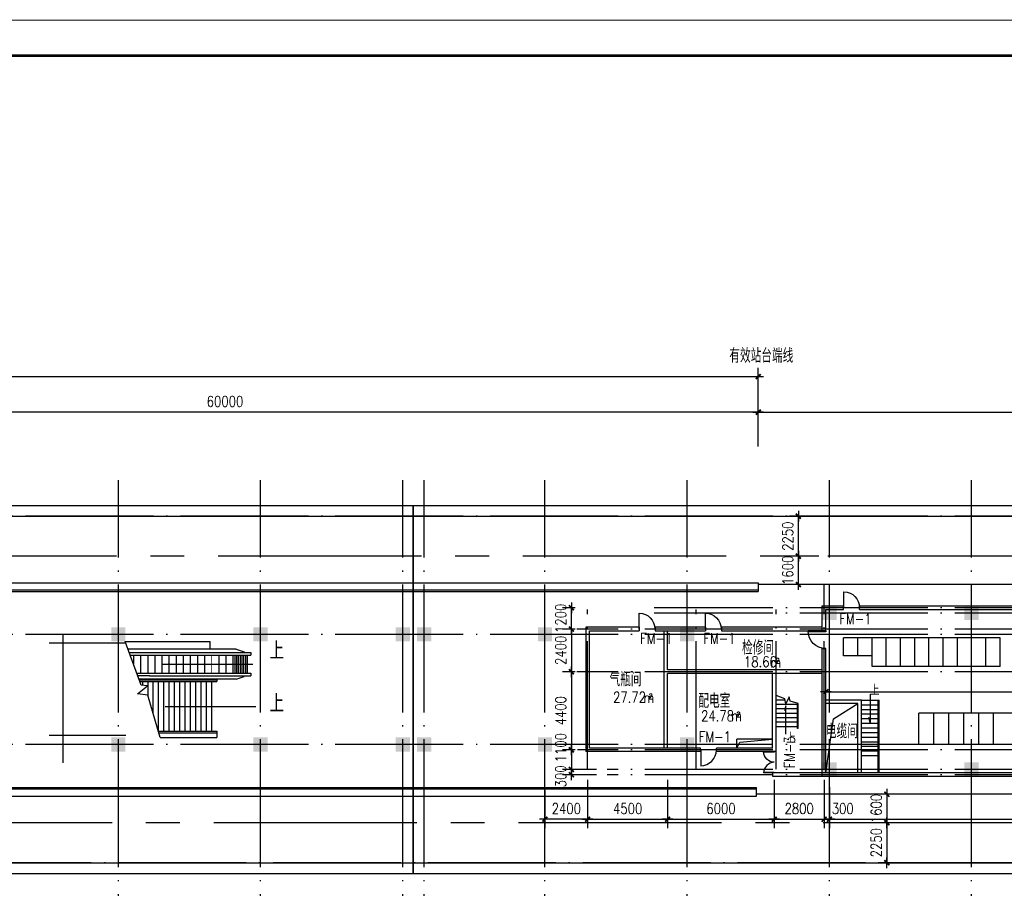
# Model space of a CAD drawing. Extents: x -7270 to 1708418, y -214047 to 255807.
# Tile 10 of 14: x 1599877 to 1655266, y 204951 to 253832. Entities that reach past the tile are written whole.
import ezdxf

# ---------------------------------------------------------------- set-up
doc = ezdxf.new("R2010")
doc.units = 0
doc.header["$LTSCALE"] = 3000
doc.header["$MEASUREMENT"] = 0
doc.linetypes.add('CENTER2', pattern=[28.575, 19.05, -3.175, 3.175, -3.175])
doc.linetypes.add('DOTE', pattern=[2.42, 2, -0.2, 0.02, -0.2])
doc.layers.get('0').update_dxf_attribs({"linetype": 'CONTINUOUS'})
doc.layers.get('DEFPOINTS').update_dxf_attribs({"linetype": 'CONTINUOUS'})
for name, color, linetype in [('AXIS', 3, 'CONTINUOUS'), ('COLUMN', 7, 'CONTINUOUS'), ('DOTE', 12, 'CONTINUOUS'), ('LVTRY', 2, 'CONTINUOUS'), ('PUB_DIM', 3, 'CONTINUOUS'), ('PUB_TEXT', 7, 'CONTINUOUS'), ('TK', 7, 'CONTINUOUS'), ('WALL', 130, 'CONTINUOUS'), ('WINDOW', 2, 'CONTINUOUS'), ('中线层', 9, 'CENTER2'), ('地坪', 132, 'CONTINUOUS'), ('墙轴线', 1, 'DOTE')]:
    doc.layers.add(name, color=color, linetype=linetype)
doc.styles.add('_HZTXT', font='txt.shx', dxfattribs={"width": 0.8, "bigfont": 'hztxt.shx'})
doc.styles.add('DIM_FONT', font='SIMPLEX.shx', dxfattribs={"width": 0.8})
doc.dimstyles.new('AXIS300', dxfattribs={"dimscale": 3, "dimtxt": 300, "dimasz": 1, "dimexe": 250, "dimexo": 300, "dimgap": 150, "dimtad": 1, "dimdec": 0, "dimzin": 0, "dimdsep": 46, "dimtxsty": 'DIM_FONT', "dimblk": '_DIMX', "dimblk1": '_DIMX', "dimblk2": '_DIMX', "dimcen": 0.09, "dimse1": 1, "dimse2": 1, "dimclrt": 7, "dimadec": 0, "dimazin": 0, "dimtfac": 1, "dimtdec": 0, "dimtix": 1, "dimtmove": 2, "dimatfit": 3, "dimldrblk": '_DIMX', "dimfxl": 1, "dimtolj": 1, "dimtzin": 0, "dimarcsym": 0})
doc.dimstyles.new('DIMN300', dxfattribs={"dimscale": 3, "dimtxt": 300, "dimasz": 1, "dimexe": 250, "dimexo": 300, "dimgap": 150, "dimtad": 1, "dimdec": 0, "dimzin": 0, "dimdsep": 46, "dimtxsty": 'DIM_FONT', "dimblk": '_DIMX', "dimblk1": '_DIMX', "dimblk2": '_DIMX', "dimcen": 0.09, "dimclrt": 7, "dimadec": 0, "dimazin": 0, "dimtfac": 1, "dimtdec": 0, "dimtix": 1, "dimtmove": 2, "dimatfit": 3, "dimldrblk": '_DIMX', "dimfxl": 1, "dimtolj": 1, "dimtzin": 0, "dimarcsym": 0})

# ---------------------------------------------------------------- blocks, each defined once
blk = doc.blocks.new('_FZH')
blk.add_solid([(-0.5, -0.5), (0.5, -0.5), (-0.5, 0.5), (0.5, 0.5)])
blk = doc.blocks.new('_ARROW')
blk.add_solid([(0, 0), (-1, 0.1), (-1, -0.1)])
blk = doc.blocks.new('_DIMX')
blk.add_line((-150, 0), (150, 0))
at = {"const_width": 50}
blk.add_lwpolyline([(-70, -70), (70, 70)], dxfattribs=at)
blk = doc.blocks.new('*D103')
at = {"color": 0, "linetype": 'ByBlock', "transparency": 16777216}
blk.add_line((1641424, 231747), (1581428, 231747), dxfattribs=at)
at = {"layer": 'DEFPOINTS', "color": 0, "linetype": 'ByBlock', "transparency": 16777216}
for p in [(1581426, 231747), (1581426, 231747), (1641426, 227415)]:
    blk.add_point(p, dxfattribs=at)
at = {"color": 0, "linetype": 'ByBlock', "transparency": 16777216, "xscale": 2, "yscale": 2, "zscale": 2, "rotation": 180}
blk.add_blockref('_DIMX', (1581426, 231747), dxfattribs=at)
at = {"color": 0, "linetype": 'ByBlock', "transparency": 16777216, "xscale": 2, "yscale": 2, "zscale": 2}
blk.add_blockref('_DIMX', (1641426, 231747), dxfattribs=at)
at = {"color": 7, "linetype": 'ByBlock', "transparency": 16777216, "insert": (1611426, 232347), "char_height": 600, "attachment_point": 5, "style": 'DIM_FONT'}
blk.add_mtext('\\A1;60000', dxfattribs=at)
blk = doc.blocks.new('M_A2ZXL')
blk.add_line((-0.472, 0), (-0.472, -1))
blk.add_arc((-0.5, 0), 1, 271.62314, 0)
blk = doc.blocks.new('*D68')
at = {"color": 0, "linetype": 'ByBlock', "transparency": 16777216}
for p, q in [((1647620, 77168), (1679516, 77168)), ((1647618, 76601), (1647618, 76668)), ((1679518, 76601), (1679518, 76668))]:
    blk.add_line(p, q, dxfattribs=at)
at = {"layer": 'DEFPOINTS', "color": 0, "linetype": 'ByBlock', "transparency": 16777216}
for p in [(1647618, 77201), (1679518, 77201), (1679518, 77168)]:
    blk.add_point(p, dxfattribs=at)
at = {"color": 0, "linetype": 'ByBlock', "transparency": 16777216, "xscale": 2, "yscale": 2, "zscale": 2, "rotation": 180}
blk.add_blockref('_DIMX', (1647618, 77168), dxfattribs=at)
at = {"color": 0, "linetype": 'ByBlock', "transparency": 16777216, "xscale": 2, "yscale": 2, "zscale": 2}
blk.add_blockref('_DIMX', (1679518, 77168), dxfattribs=at)
at = {"color": 7, "linetype": 'ByBlock', "transparency": 16777216, "insert": (1663568, 77768), "char_height": 600, "attachment_point": 5, "style": 'DIM_FONT'}
blk.add_mtext('\\A1;31900', dxfattribs=at)
blk = doc.blocks.new('*D82')
at = {"color": 0, "linetype": 'ByBlock', "transparency": 16777216}
for p, q in [((1631826, 211060), (1631826, 208336)), ((1636326, 211060), (1636326, 208336)), ((1631828, 208836), (1636324, 208836))]:
    blk.add_line(p, q, dxfattribs=at)
at = {"layer": 'DEFPOINTS', "color": 0, "linetype": 'ByBlock', "transparency": 16777216}
for p in [(1631826, 211660), (1636326, 211660), (1636326, 208836)]:
    blk.add_point(p, dxfattribs=at)
at = {"color": 0, "linetype": 'ByBlock', "transparency": 16777216, "xscale": 2, "yscale": 2, "zscale": 2, "rotation": 180}
blk.add_blockref('_DIMX', (1631826, 208836), dxfattribs=at)
at = {"color": 0, "linetype": 'ByBlock', "transparency": 16777216, "xscale": 2, "yscale": 2, "zscale": 2}
blk.add_blockref('_DIMX', (1636326, 208836), dxfattribs=at)
at = {"color": 7, "linetype": 'ByBlock', "transparency": 16777216, "insert": (1634076, 209436), "char_height": 600, "attachment_point": 5, "style": 'DIM_FONT'}
blk.add_mtext('\\A1;4500', dxfattribs=at)
blk = doc.blocks.new('*D83')
at = {"color": 0, "linetype": 'ByBlock', "transparency": 16777216}
for p, q in [((1636326, 211060), (1636326, 208336)), ((1642326, 211060), (1642326, 208336)), ((1636328, 208836), (1642324, 208836))]:
    blk.add_line(p, q, dxfattribs=at)
at = {"layer": 'DEFPOINTS', "color": 0, "linetype": 'ByBlock', "transparency": 16777216}
for p in [(1636326, 211660), (1642326, 211660), (1642326, 208836)]:
    blk.add_point(p, dxfattribs=at)
at = {"color": 0, "linetype": 'ByBlock', "transparency": 16777216, "xscale": 2, "yscale": 2, "zscale": 2, "rotation": 180}
blk.add_blockref('_DIMX', (1636326, 208836), dxfattribs=at)
at = {"color": 0, "linetype": 'ByBlock', "transparency": 16777216, "xscale": 2, "yscale": 2, "zscale": 2}
blk.add_blockref('_DIMX', (1642326, 208836), dxfattribs=at)
at = {"color": 7, "linetype": 'ByBlock', "transparency": 16777216, "insert": (1639326, 209436), "char_height": 600, "attachment_point": 5, "style": 'DIM_FONT'}
blk.add_mtext('\\A1;6000', dxfattribs=at)
blk = doc.blocks.new('*D84')
at = {"color": 0, "linetype": 'ByBlock', "transparency": 16777216}
for p, q in [((1644718, 72218), (1644718, 69494)), ((1647518, 72218), (1647518, 69494)), ((1644720, 69994), (1647516, 69994))]:
    blk.add_line(p, q, dxfattribs=at)
at = {"layer": 'DEFPOINTS', "color": 0, "linetype": 'ByBlock', "transparency": 16777216}
for p in [(1644718, 72818), (1647518, 72818), (1647518, 69994)]:
    blk.add_point(p, dxfattribs=at)
at = {"color": 0, "linetype": 'ByBlock', "transparency": 16777216, "xscale": 2, "yscale": 2, "zscale": 2, "rotation": 180}
blk.add_blockref('_DIMX', (1644718, 69994), dxfattribs=at)
at = {"color": 0, "linetype": 'ByBlock', "transparency": 16777216, "xscale": 2, "yscale": 2, "zscale": 2}
blk.add_blockref('_DIMX', (1647518, 69994), dxfattribs=at)
at = {"color": 7, "linetype": 'ByBlock', "transparency": 16777216, "insert": (1646118, 70594), "char_height": 600, "attachment_point": 5, "style": 'DIM_FONT'}
blk.add_mtext('\\A1;2800', dxfattribs=at)
blk = doc.blocks.new('*D85')
at = {"color": 0, "linetype": 'ByBlock', "transparency": 16777216}
for p, q in [((1647518, 71618), (1647518, 69494)), ((1647818, 71801), (1647818, 69494)), ((1647516, 69994), (1647514, 69994)), ((1647818, 69994), (1647518, 69994)), ((1647818, 69994), (1647518, 69994)), ((1647820, 69994), (1647822, 69994))]:
    blk.add_line(p, q, dxfattribs=at)
at = {"layer": 'DEFPOINTS', "color": 0, "linetype": 'ByBlock', "transparency": 16777216}
for p in [(1647518, 72218), (1647818, 72401), (1647518, 69994)]:
    blk.add_point(p, dxfattribs=at)
at = {"color": 0, "linetype": 'ByBlock', "transparency": 16777216, "xscale": 2, "yscale": 2, "zscale": 2}
blk.add_blockref('_DIMX', (1647518, 69994), dxfattribs=at)
at = {"color": 0, "linetype": 'ByBlock', "transparency": 16777216, "xscale": 2, "yscale": 2, "zscale": 2, "rotation": 180}
blk.add_blockref('_DIMX', (1647818, 69994), dxfattribs=at)
at = {"color": 7, "linetype": 'ByBlock', "transparency": 16777216, "insert": (1648572, 70594), "char_height": 600, "attachment_point": 5, "style": 'DIM_FONT'}
blk.add_mtext('\\A1;300', dxfattribs=at)
blk = doc.blocks.new('*D86')
at = {"color": 0, "linetype": 'ByBlock', "transparency": 16777216}
for p, q in [((1647818, 71801), (1647818, 69494)), ((1679618, 71801), (1679618, 69494)), ((1647820, 69994), (1679616, 69994))]:
    blk.add_line(p, q, dxfattribs=at)
at = {"layer": 'DEFPOINTS', "color": 0, "linetype": 'ByBlock', "transparency": 16777216}
for p in [(1647818, 72401), (1679618, 72401), (1679618, 69994)]:
    blk.add_point(p, dxfattribs=at)
at = {"color": 0, "linetype": 'ByBlock', "transparency": 16777216, "xscale": 2, "yscale": 2, "zscale": 2, "rotation": 180}
blk.add_blockref('_DIMX', (1647818, 69994), dxfattribs=at)
at = {"color": 0, "linetype": 'ByBlock', "transparency": 16777216, "xscale": 2, "yscale": 2, "zscale": 2}
blk.add_blockref('_DIMX', (1679618, 69994), dxfattribs=at)
at = {"color": 7, "linetype": 'ByBlock', "transparency": 16777216, "insert": (1663718, 70594), "char_height": 600, "attachment_point": 5, "style": 'DIM_FONT'}
blk.add_mtext('\\A1;31800', dxfattribs=at)
blk = doc.blocks.new('*D90')
at = {"color": 0, "linetype": 'ByBlock', "transparency": 16777216}
blk.add_line((1641428, 231747), (1688724, 231747), dxfattribs=at)
at = {"layer": 'DEFPOINTS', "color": 0, "linetype": 'ByBlock', "transparency": 16777216}
for p in [(1688726, 231747), (1641426, 228315), (1688726, 228411)]:
    blk.add_point(p, dxfattribs=at)
at = {"color": 0, "linetype": 'ByBlock', "transparency": 16777216, "xscale": 2, "yscale": 2, "zscale": 2, "rotation": 180}
blk.add_blockref('_DIMX', (1641426, 231747), dxfattribs=at)
at = {"color": 0, "linetype": 'ByBlock', "transparency": 16777216, "xscale": 2, "yscale": 2, "zscale": 2}
blk.add_blockref('_DIMX', (1688726, 231747), dxfattribs=at)
at = {"color": 7, "linetype": 'ByBlock', "transparency": 16777216, "insert": (1665076, 232347), "char_height": 600, "attachment_point": 5, "style": 'DIM_FONT'}
blk.add_mtext('\\A1;47300', dxfattribs=at)
blk = doc.blocks.new('*D100')
at = {"color": 0, "linetype": 'ByBlock', "transparency": 16777216}
for p, q in [((1521426, 232415), (1521426, 234247)), ((1521428, 233747), (1641424, 233747)), ((1641426, 229815), (1641426, 234247))]:
    blk.add_line(p, q, dxfattribs=at)
at = {"layer": 'DEFPOINTS', "color": 0, "linetype": 'ByBlock', "transparency": 16777216}
for p in [(1641426, 233747), (1521426, 231815), (1641426, 229215)]:
    blk.add_point(p, dxfattribs=at)
at = {"color": 0, "linetype": 'ByBlock', "transparency": 16777216, "xscale": 2, "yscale": 2, "zscale": 2, "rotation": 180}
blk.add_blockref('_DIMX', (1521426, 233747), dxfattribs=at)
at = {"color": 0, "linetype": 'ByBlock', "transparency": 16777216, "xscale": 2, "yscale": 2, "zscale": 2}
blk.add_blockref('_DIMX', (1641426, 233747), dxfattribs=at)
at = {"color": 7, "linetype": 'ByBlock', "transparency": 16777216, "insert": (1584516, 234347), "char_height": 600, "attachment_point": 5, "style": 'DIM_FONT'}
blk.add_mtext('\\A1;120000', dxfattribs=at)
blk = doc.blocks.new('DOOR1')
for p, q in [((0, 0), (0, 1000)), ((50, 0), (50, 999)), ((0, 0), (50, 0))]:
    blk.add_line(p, q)
blk.add_arc((0, 0), 1000, 0, 90)
blk = doc.blocks.new('*D105')
at = {"color": 0, "linetype": 'ByBlock', "transparency": 16777216}
for p, q in [((1629426, 210460), (1629426, 208336)), ((1631826, 210460), (1631826, 208336)), ((1631824, 208836), (1629428, 208836))]:
    blk.add_line(p, q, dxfattribs=at)
at = {"layer": 'DEFPOINTS', "color": 0, "linetype": 'ByBlock', "transparency": 16777216}
for p in [(1629426, 211060), (1631826, 211060), (1629426, 208836)]:
    blk.add_point(p, dxfattribs=at)
at = {"color": 0, "linetype": 'ByBlock', "transparency": 16777216, "xscale": 2, "yscale": 2, "zscale": 2, "rotation": 180}
blk.add_blockref('_DIMX', (1629426, 208836), dxfattribs=at)
at = {"color": 0, "linetype": 'ByBlock', "transparency": 16777216, "xscale": 2, "yscale": 2, "zscale": 2}
blk.add_blockref('_DIMX', (1631826, 208836), dxfattribs=at)
at = {"color": 7, "linetype": 'ByBlock', "transparency": 16777216, "insert": (1630626, 209436), "char_height": 600, "attachment_point": 5, "style": 'DIM_FONT'}
blk.add_mtext('\\A1;2400', dxfattribs=at)
blk = doc.blocks.new('*D112')
at = {"color": 0, "linetype": 'ByBlock', "transparency": 16777216}
for p, q in [((1631126, 219542), (1630410, 219542)), ((1630910, 219540), (1630910, 217144)), ((1631126, 217142), (1630410, 217142))]:
    blk.add_line(p, q, dxfattribs=at)
at = {"layer": 'DEFPOINTS', "color": 0, "linetype": 'ByBlock', "transparency": 16777216}
for p in [(1631726, 219542), (1630910, 217142), (1631726, 217142)]:
    blk.add_point(p, dxfattribs=at)
at = {"color": 0, "linetype": 'ByBlock', "transparency": 16777216, "xscale": 2, "yscale": 2, "zscale": 2}
for p, rotation in [((1630910, 219542), 90), ((1630910, 217142), 270)]:
    blk.add_blockref('_DIMX', p, dxfattribs=dict(at, rotation=rotation))
at = {"color": 7, "linetype": 'ByBlock', "transparency": 16777216, "insert": (1630310, 218342), "char_height": 600, "attachment_point": 5, "rotation": 90, "style": 'DIM_FONT'}
blk.add_mtext('\\A1;2400', dxfattribs=at)
blk = doc.blocks.new('*D113')
at = {"color": 0, "linetype": 'ByBlock', "transparency": 16777216}
for p, q in [((1631126, 217142), (1630410, 217142)), ((1630910, 217140), (1630910, 212744)), ((1631126, 212742), (1630410, 212742))]:
    blk.add_line(p, q, dxfattribs=at)
at = {"layer": 'DEFPOINTS', "color": 0, "linetype": 'ByBlock', "transparency": 16777216}
for p in [(1631726, 217142), (1630910, 212742), (1631726, 212742)]:
    blk.add_point(p, dxfattribs=at)
at = {"color": 0, "linetype": 'ByBlock', "transparency": 16777216, "xscale": 2, "yscale": 2, "zscale": 2}
for p, rotation in [((1630910, 217142), 90), ((1630910, 212742), 270)]:
    blk.add_blockref('_DIMX', p, dxfattribs=dict(at, rotation=rotation))
at = {"color": 7, "linetype": 'ByBlock', "transparency": 16777216, "insert": (1630310, 214942), "char_height": 600, "attachment_point": 5, "rotation": 90, "style": 'DIM_FONT'}
blk.add_mtext('\\A1;4400', dxfattribs=at)
blk = doc.blocks.new('*D114')
at = {"color": 0, "linetype": 'ByBlock', "transparency": 16777216}
for p, q in [((1630657, 212742), (1630410, 212742)), ((1630910, 212740), (1630910, 211644)), ((1630657, 211642), (1630410, 211642))]:
    blk.add_line(p, q, dxfattribs=at)
at = {"layer": 'DEFPOINTS', "color": 0, "linetype": 'ByBlock', "transparency": 16777216}
for p in [(1631257, 212742), (1630910, 211642), (1631257, 211642)]:
    blk.add_point(p, dxfattribs=at)
at = {"color": 0, "linetype": 'ByBlock', "transparency": 16777216, "xscale": 2, "yscale": 2, "zscale": 2}
for p, rotation in [((1630910, 212742), 90), ((1630910, 211642), 270)]:
    blk.add_blockref('_DIMX', p, dxfattribs=dict(at, rotation=rotation))
at = {"color": 7, "linetype": 'ByBlock', "transparency": 16777216, "insert": (1630310, 212866), "char_height": 600, "attachment_point": 5, "rotation": 90, "style": 'DIM_FONT'}
blk.add_mtext('\\A1;1100', dxfattribs=at)
blk = doc.blocks.new('*D115')
at = {"color": 0, "linetype": 'ByBlock', "transparency": 16777216}
for p, q in [((1632326, 211642), (1630410, 211642)), ((1630910, 211644), (1630910, 211646)), ((1630910, 211342), (1630910, 211642)), ((1630910, 211342), (1630910, 211642)), ((1632326, 211342), (1630410, 211342)), ((1630910, 211340), (1630910, 211338))]:
    blk.add_line(p, q, dxfattribs=at)
at = {"layer": 'DEFPOINTS', "color": 0, "linetype": 'ByBlock', "transparency": 16777216}
for p in [(1630910, 211642), (1632926, 211642), (1632926, 211342)]:
    blk.add_point(p, dxfattribs=at)
at = {"color": 0, "linetype": 'ByBlock', "transparency": 16777216, "xscale": 2, "yscale": 2, "zscale": 2}
for p, rotation in [((1630910, 211642), 270), ((1630910, 211342), 90)]:
    blk.add_blockref('_DIMX', p, dxfattribs=dict(at, rotation=rotation))
at = {"color": 7, "linetype": 'ByBlock', "transparency": 16777216, "insert": (1630310, 211248), "char_height": 600, "attachment_point": 5, "rotation": 90, "style": 'DIM_FONT'}
blk.add_mtext('\\A1;300', dxfattribs=at)
blk = doc.blocks.new('*D116')
at = {"color": 0, "linetype": 'ByBlock', "transparency": 16777216}
for p, q in [((1631126, 220742), (1630410, 220742)), ((1630910, 220744), (1630910, 220746)), ((1630910, 219542), (1630910, 220742)), ((1631126, 219542), (1630410, 219542)), ((1630910, 219540), (1630910, 219538))]:
    blk.add_line(p, q, dxfattribs=at)
at = {"layer": 'DEFPOINTS', "color": 0, "linetype": 'ByBlock', "transparency": 16777216}
for p in [(1630910, 220742), (1631726, 220742), (1631726, 219542)]:
    blk.add_point(p, dxfattribs=at)
at = {"color": 0, "linetype": 'ByBlock', "transparency": 16777216, "xscale": 2, "yscale": 2, "zscale": 2}
for p, rotation in [((1630910, 220742), 270), ((1630910, 219542), 90)]:
    blk.add_blockref('_DIMX', p, dxfattribs=dict(at, rotation=rotation))
at = {"color": 7, "linetype": 'ByBlock', "transparency": 16777216, "insert": (1630310, 220142), "char_height": 600, "attachment_point": 5, "rotation": 90, "style": 'DIM_FONT'}
blk.add_mtext('\\A1;1200', dxfattribs=at)
blk = doc.blocks.new('*D117')
at = {"color": 0, "linetype": 'ByBlock', "transparency": 16777216}
for p, q in [((1644826, 223642), (1643183, 223642)), ((1643683, 223644), (1643683, 223646)), ((1643683, 222042), (1643683, 223642)), ((1644826, 222042), (1643183, 222042)), ((1643683, 222040), (1643683, 222038))]:
    blk.add_line(p, q, dxfattribs=at)
at = {"layer": 'DEFPOINTS', "color": 0, "linetype": 'ByBlock', "transparency": 16777216}
for p in [(1643683, 223642), (1645426, 223642), (1645426, 222042)]:
    blk.add_point(p, dxfattribs=at)
at = {"color": 0, "linetype": 'ByBlock', "transparency": 16777216, "xscale": 2, "yscale": 2, "zscale": 2}
for p, rotation in [((1643683, 223642), 270), ((1643683, 222042), 90)]:
    blk.add_blockref('_DIMX', p, dxfattribs=dict(at, rotation=rotation))
at = {"color": 7, "linetype": 'ByBlock', "transparency": 16777216, "insert": (1643083, 222842), "char_height": 600, "attachment_point": 5, "rotation": 90, "style": 'DIM_FONT'}
blk.add_mtext('\\A1;1600', dxfattribs=at)
blk = doc.blocks.new('*D118')
at = {"color": 0, "linetype": 'ByBlock', "transparency": 16777216}
for p, q in [((1644226, 225892), (1643183, 225892)), ((1643683, 225894), (1643683, 225896)), ((1643683, 223642), (1643683, 225892)), ((1644226, 223642), (1643183, 223642)), ((1643683, 223640), (1643683, 223638))]:
    blk.add_line(p, q, dxfattribs=at)
at = {"layer": 'DEFPOINTS', "color": 0, "linetype": 'ByBlock', "transparency": 16777216}
for p in [(1643683, 225892), (1644826, 225892), (1644826, 223642)]:
    blk.add_point(p, dxfattribs=at)
at = {"color": 0, "linetype": 'ByBlock', "transparency": 16777216, "xscale": 2, "yscale": 2, "zscale": 2}
for p, rotation in [((1643683, 225892), 270), ((1643683, 223642), 90)]:
    blk.add_blockref('_DIMX', p, dxfattribs=dict(at, rotation=rotation))
at = {"color": 7, "linetype": 'ByBlock', "transparency": 16777216, "insert": (1643083, 224767), "char_height": 600, "attachment_point": 5, "rotation": 90, "style": 'DIM_FONT'}
blk.add_mtext('\\A1;2250', dxfattribs=at)
blk = doc.blocks.new('*D120')
at = {"color": 0, "linetype": 'ByBlock', "transparency": 16777216}
for p, q in [((1644226, 208642), (1643183, 208642)), ((1643683, 208644), (1643683, 208646)), ((1643683, 208642), (1643683, 206392)), ((1644226, 206392), (1643183, 206392)), ((1643683, 206390), (1643683, 206388))]:
    blk.add_line(p, q, dxfattribs=at)
at = {"layer": 'DEFPOINTS', "color": 0, "linetype": 'ByBlock', "transparency": 16777216}
for p in [(1644826, 208642), (1643683, 206392), (1644826, 206392)]:
    blk.add_point(p, dxfattribs=at)
at = {"color": 0, "linetype": 'ByBlock', "transparency": 16777216, "xscale": 2, "yscale": 2, "zscale": 2}
for p, rotation in [((1643683, 208642), 270), ((1643683, 206392), 90)]:
    blk.add_blockref('_DIMX', p, dxfattribs=dict(at, rotation=rotation))
at = {"color": 7, "linetype": 'ByBlock', "transparency": 16777216, "insert": (1643083, 207517), "char_height": 600, "attachment_point": 5, "rotation": 90, "style": 'DIM_FONT'}
blk.add_mtext('\\A1;2250', dxfattribs=at)
blk = doc.blocks.new('*D119')
at = {"color": 0, "linetype": 'ByBlock', "transparency": 16777216}
for p, q in [((1644826, 210242), (1643183, 210242)), ((1643683, 210244), (1643683, 210246)), ((1643683, 210242), (1643683, 208642)), ((1644826, 208642), (1643183, 208642)), ((1643683, 208640), (1643683, 208638))]:
    blk.add_line(p, q, dxfattribs=at)
at = {"layer": 'DEFPOINTS', "color": 0, "linetype": 'ByBlock', "transparency": 16777216}
for p in [(1645426, 210242), (1643683, 208642), (1645426, 208642)]:
    blk.add_point(p, dxfattribs=at)
at = {"color": 0, "linetype": 'ByBlock', "transparency": 16777216, "xscale": 2, "yscale": 2, "zscale": 2}
for p, rotation in [((1643683, 210242), 270), ((1643683, 208642), 90)]:
    blk.add_blockref('_DIMX', p, dxfattribs=dict(at, rotation=rotation))
at = {"color": 7, "linetype": 'ByBlock', "transparency": 16777216, "insert": (1643083, 209442), "char_height": 600, "attachment_point": 5, "rotation": 90, "style": 'DIM_FONT'}
blk.add_mtext('\\A1;1600', dxfattribs=at)

msp = doc.modelspace()

# ---------------------------------------------------------------- linework, layer by layer
at = {"ltscale": 1.2}
for p, q in [((1622016, 205791.9), (1622016, 226492.5)), ((1622036, 205791.9), (1622036, 226492.5)), ((1655025.8, 219042.5), (1646225.8, 219042.5)), ((1647825.8, 218042.5), (1646225.8, 218042.5)), ((1655025.8, 217442.5), (1647825.8, 217442.5))]:
    msp.add_line(p, q, dxfattribs=at)
for p, q in [((1646225.8, 218042.5), (1646225.8, 219042.5)), ((1647025.8, 218042.5), (1647025.8, 219042.5)), ((1647825.8, 217442.5), (1647825.8, 219042.5)), ((1648625.8, 217442.5), (1648625.8, 219042.5)), ((1649425.8, 217442.5), (1649425.8, 219042.5)), ((1649425.8, 217442.5), (1649425.8, 219042.5)), ((1650225.8, 217442.5), (1650225.8, 219042.5)), ((1651025.8, 217442.5), (1651025.8, 219042.5)), ((1651825.8, 217442.5), (1651825.8, 219042.5)), ((1652625.8, 217442.5), (1652625.8, 219042.5)), ((1653425.8, 217442.5), (1653425.8, 219042.5)), ((1654225.8, 217442.5), (1654225.8, 219042.5)), ((1655025.8, 217442.5), (1655025.8, 219042.5)), ((1645661.8, 214493.4), (1647025.8, 215342.5)), ((1645225.8, 211442.5), (1645661.8, 214493.4)), ((1662225.8, 214812.5), (1650465.8, 214812.5)), ((1650465.8, 213042.5), (1650465.8, 214812.5)), ((1651305.8, 213042.5), (1651305.8, 214812.5)), ((1652145.8, 213042.5), (1652145.8, 214812.5)), ((1652985.8, 213042.5), (1652985.8, 214812.5)), ((1653825.8, 213042.5), (1653825.8, 214812.5)), ((1654665.8, 213042.5), (1654665.8, 214812.5)), ((1642225.8, 213342.5), (1640225.8, 213342.5)), ((1640225.8, 212842.5), (1640225.8, 213342.5)), ((1640390.2, 213181.3), (1642225.8, 213342.5)), ((1640225.8, 212842.5), (1640390.2, 213181.3)), ((1662225.8, 213042.5), (1650465.8, 213042.5))]:
    msp.add_line(p, q)
at = {"layer": 'DOTE', "linetype": 'DOTE', "ltscale": 1.2}
for p, q in [((1605426, 197424.2), (1605426, 227917.7)), ((1613426, 197424.2), (1613426, 227917.7)), ((1621426, 197424.2), (1621426, 227917.7)), ((1622626, 197424.2), (1622626, 227917.7)), ((1629426, 197424.2), (1629426, 227917.7)), ((1637426, 197424.2), (1637426, 227917.7)), ((1645426, 197424.2), (1645426, 227917.7)), ((1653426, 197424.2), (1653426, 227917.7)), ((1694522.9, 225892.5), (1510316.8, 225892.5)), ((1694522.9, 220442.5), (1635568.8, 220442.5)), ((1694522.9, 219242.5), (1510316.8, 219242.5)), ((1694522.9, 213042.5), (1510387.2, 213042.5)), ((1694522.9, 211642.5), (1632926, 211642.5)), ((1691022.9, 206392.5), (1506887.2, 206392.5))]:
    msp.add_line(p, q, dxfattribs=at)
at = {"layer": 'LVTRY'}
for p, q in [((1521426, 222142.5), (1641426, 222142.5)), ((1641426, 222142.5), (1641426, 222042.5)), ((1521426, 221742.5), (1641426, 221742.5)), ((1521426, 221662.5), (1641426, 221662.5)), ((1680626, 222042.5), (1641426, 222042.5)), ((1606719.6, 216390.6), (1605808.3, 218842.5)), ((1605808.3, 218842.5), (1610596, 218842.5)), ((1610596, 218417.5), (1610596, 218842.5)), ((1606040.6, 218217.5), (1612876, 218217.5)), ((1606096.3, 218067.5), (1612876, 218067.5)), ((1606276, 218067.5), (1606276, 217584.1)), ((1606676, 218067.5), (1606676, 217067.5)), ((1607076, 218067.5), (1607076, 217067.5)), ((1607476, 218067.5), (1607476, 217067.5)), ((1607876, 218067.5), (1607876, 217067.5)), ((1608276, 218067.5), (1608276, 217067.5)), ((1608676, 218067.5), (1608676, 217067.5)), ((1609076, 218067.5), (1609076, 217067.5)), ((1609476, 218067.5), (1609476, 217067.5)), ((1609876, 218067.5), (1609876, 217067.5)), ((1610276, 218067.5), (1610276, 217067.5)), ((1611076, 218067.5), (1611076, 217067.5)), ((1611476, 218067.5), (1611476, 217067.5)), ((1611876, 218067.5), (1611876, 217067.5)), ((1611976, 218067.5), (1611976, 217067.5)), ((1612076, 218067.5), (1612076, 217067.5)), ((1612176, 218067.5), (1612176, 217067.5)), ((1612276, 218067.5), (1612276, 217067.5)), ((1612376, 218067.5), (1612376, 217067.5)), ((1612476, 218067.5), (1612476, 217067.5)), ((1612576, 218067.5), (1612576, 217067.5)), ((1612676, 218067.5), (1612676, 217067.5)), ((1612876, 218217.5), (1612876, 218067.5)), ((1606468, 217067.5), (1612876, 217067.5)), ((1607199.5, 216917.5), (1606523.8, 216917.5)), ((1606607.4, 216692.5), (1610976, 216692.5)), ((1606644.6, 216592.5), (1610976, 216592.5)), ((1606776, 216592.5), (1606776, 216382.3)), ((1607076, 216592.5), (1607076, 215825.3)), ((1607170.7, 216917.5), (1612876, 216917.5)), ((1607376, 216592.5), (1607376, 214823.1)), ((1607676, 216592.5), (1607676, 213792.5)), ((1607976, 216592.5), (1607976, 213792.5)), ((1608276, 216592.5), (1608276, 213792.5)), ((1608576, 216592.5), (1608576, 213792.5)), ((1608876, 216592.5), (1608876, 213792.5)), ((1609176, 216592.5), (1609176, 213792.5)), ((1609476, 216592.5), (1609476, 213792.5)), ((1609776, 216592.5), (1609776, 213792.5)), ((1610076, 216592.5), (1610076, 213792.5)), ((1610376, 216592.5), (1610376, 213792.5)), ((1610676, 216592.5), (1610676, 213792.5)), ((1610976, 216692.5), (1610976, 216592.5)), ((1612510, 216876.7), (1612510, 216917.5)), ((1612876, 217067.5), (1612876, 216917.5)), ((1606512.1, 215894.5), (1607058.5, 216340.4)), ((1607058.5, 216340.4), (1606719.6, 216390.6)), ((1607078.4, 215825), (1606512.1, 215894.5)), ((1607786, 213442.5), (1607078.4, 215825)), ((1642912.7, 215610.5), (1642425.8, 215803.2)), ((1642928.6, 215547.1), (1642425.8, 215547.1)), ((1642981.8, 215334.5), (1642912.7, 215610.5)), ((1643159.3, 215733.7), (1642981.8, 215334.5)), ((1643075.8, 215546), (1643073, 215547.1)), ((1643212.2, 215492), (1643159.3, 215733.7)), ((1643676, 215348.1), (1643212.2, 215492)), ((1647225.8, 215542.5), (1648225.8, 215542.5)), ((1647723.3, 215878.5), (1647723.3, 214276.7)), ((1648175.8, 211442.5), (1648175.8, 215542.5)), ((1648225.8, 211442.5), (1648225.8, 215542.5)), ((1643626, 215297.1), (1642425.8, 215297.1)), ((1643626, 215047.1), (1642425.8, 215047.1)), ((1642975.9, 215223.4), (1642901.7, 214944.6)), ((1642975.9, 213621.6), (1642975.9, 215223.4)), ((1643626, 213941.5), (1643626, 215367.8)), ((1643676, 213941.5), (1643676, 215348.1)), ((1647225.8, 215282.5), (1648225.8, 215282.5)), ((1647225.8, 215022.5), (1648225.8, 215022.5)), ((1643626, 214797.1), (1642425.8, 214797.1)), ((1643626, 214547.1), (1642425.8, 214547.1)), ((1647225.8, 214762.5), (1648225.8, 214762.5)), ((1647225.8, 214502.5), (1648225.8, 214502.5)), ((1647723.3, 214276.7), (1647649.1, 214555.5)), ((1643626, 214297.1), (1642425.8, 214297.1)), ((1643625.8, 214047.1), (1642425.8, 214047.1)), ((1643676, 213941.5), (1643626, 213941.5)), ((1647225.8, 214242.5), (1648225.8, 214242.5)), ((1647225.8, 213982.5), (1648225.8, 213982.5)), ((1607676, 213792.5), (1610976, 213792.5)), ((1607711.8, 213692.5), (1610976, 213692.5)), ((1607786, 213442.5), (1610976, 213442.5)), ((1610976, 213792.5), (1610976, 213442.5)), ((1647225.8, 213722.5), (1648225.8, 213722.5)), ((1647225.8, 213462.5), (1648225.8, 213462.5)), ((1647225.8, 213202.5), (1648225.8, 213202.5)), ((1647225.8, 212942.5), (1648225.8, 212942.5)), ((1647225.8, 212682.5), (1648225.8, 212682.5)), ((1647225.8, 212422.5), (1648225.8, 212422.5)), ((1521426, 210622.5), (1641326, 210622.5)), ((1521426, 210542.5), (1641326, 210542.5)), ((1521426, 210142.5), (1641326, 210142.5)), ((1679276, 210242.5), (1641326, 210242.5)), ((1641326, 210142.5), (1641326, 210242.5))]:
    msp.add_line(p, q, dxfattribs=at)
at = {"layer": 'LVTRY', "ltscale": 0.8}
for p, q in [((1612050, 218417.5), (1605966.2, 218417.5)), ((1612050, 218417.5), (1612510, 218258.3)), ((1612510, 218258.3), (1612510, 218217.5)), ((1612050, 216717.5), (1606598.1, 216717.5)), ((1612050, 216717.5), (1612510, 216876.7))]:
    msp.add_line(p, q, dxfattribs=at)
at = {"layer": 'LVTRY', "const_width": 50}
msp.add_lwpolyline([(1610676, 218067.5), (1610676, 217067.5)], dxfattribs=at)
at = {"layer": 'PUB_DIM'}
for p, q in [((1641426, 222042.5), (1641426, 221662.5)), ((1641326, 210242.5), (1641326, 210622.5))]:
    msp.add_line(p, q, dxfattribs=at)
for points in [[(1607892.2, 217565.8), (1612998.1, 217565.8)], [(1608053.6, 215182.7), (1613159.5, 215182.7)]]:
    msp.add_lwpolyline(points, dxfattribs=at)
at = {"layer": 'TK', "const_width": 50, "flags": 128}
msp.add_lwpolyline([(1706418.2, 169807), (1706418.2, 253807), (1496418.2, 253807), (1496418.2, 169807)], close=True, dxfattribs=at)
at = {"layer": 'TK', "color": 1, "const_width": 140, "flags": 128}
msp.add_lwpolyline([(1503418.2, 171807), (1704418.2, 171807), (1704418.2, 251807), (1503418.2, 251807)], close=True, dxfattribs=at)
at = {"layer": 'WALL'}
for p, q in [((1645025.8, 220842.5), (1646227.9, 220842.5)), ((1645025.8, 219442.5), (1645025.8, 220842.5)), ((1645225.8, 220642.5), (1646227.9, 220642.5)), ((1645225.8, 219442.5), (1645225.8, 220642.5)), ((1646227.9, 220642.5), (1646227.9, 220842.5)), ((1647127.9, 220642.5), (1647127.9, 220842.5)), ((1647127.9, 220842.5), (1662854.4, 220842.5)), ((1647127.9, 220642.5), (1662854.4, 220642.5)), ((1631726, 219642.5), (1631726, 212642.5)), ((1634718.7, 219642.5), (1631726, 219642.5)), ((1631926, 212842.5), (1631926, 219442.5)), ((1631926, 219442.5), (1634718.7, 219442.5)), ((1634718.7, 219642.5), (1634718.7, 219442.5)), ((1635618.7, 219642.5), (1635618.7, 219442.5)), ((1638449.6, 219642.5), (1635618.7, 219642.5)), ((1635618.7, 219442.5), (1638449.6, 219442.5)), ((1636125.8, 212842.5), (1636125.8, 219442.5)), ((1636325.8, 217242.5), (1636325.8, 219442.5)), ((1638449.6, 219642.5), (1638449.6, 219442.5)), ((1639349.6, 219642.5), (1639349.6, 219442.5)), ((1645025.8, 219642.5), (1639349.6, 219642.5)), ((1639349.6, 219442.5), (1645225.8, 219442.5)), ((1645025.8, 211242.5), (1645025.8, 218442.5)), ((1645025.8, 218442.5), (1645225.8, 218442.5)), ((1645225.8, 211442.5), (1645225.8, 218442.5)), ((1645025.8, 217242.5), (1636325.8, 217242.5)), ((1636325.8, 212842.5), (1636325.8, 217042.5)), ((1645025.8, 217042.5), (1636325.8, 217042.5)), ((1642225.8, 212842.5), (1642225.8, 217042.5)), ((1642425.8, 212642.5), (1642425.8, 217042.5)), ((1647225.8, 215542.5), (1645225.8, 215542.5)), ((1647225.8, 211442.5), (1647225.8, 215542.5)), ((1647025.8, 215342.5), (1645225.8, 215342.5)), ((1647025.8, 211442.5), (1647025.8, 215342.5)), ((1638171.6, 212842.5), (1631926, 212842.5)), ((1638171.6, 212642.5), (1638171.6, 212842.5)), ((1639071.6, 212642.5), (1639071.6, 212842.5)), ((1642225.8, 212842.5), (1639071.6, 212842.5)), ((1638171.6, 212642.5), (1631726, 212642.5)), ((1642425.8, 212642.5), (1639071.6, 212642.5)), ((1677126, 211442.5), (1642241.8, 211442.5)), ((1642241.8, 211242.5), (1642241.8, 211442.5)), ((1679276, 211242.5), (1642241.8, 211242.5))]:
    msp.add_line(p, q, dxfattribs=at)
at = {"layer": '中线层', "linetype": 'CENTER2', "ltscale": 0.2}
for p, q in [((1691053, 223642.5), (1510420.1, 223642.5)), ((1690799.8, 208642.5), (1510635.8, 208642.5))]:
    msp.add_line(p, q, dxfattribs=at)
at = {"layer": '地坪', "ltscale": 5000}
for p, q in [((1522426, 226492.5), (1674326, 226492.5)), ((1521826, 225892.5), (1674926, 225892.5)), ((1521825.7, 206391.7), (1674927, 206392.5)), ((1522426, 205791.7), (1674327, 205792.5))]:
    msp.add_line(p, q, dxfattribs=at)
at = {"layer": '墙轴线', "linetype": 'DOTE', "ltscale": 1.2}
for p, q in [((1645126, 211659.7), (1645126, 222042.5)), ((1631826, 211659.7), (1631826, 220632.3)), ((1694522.9, 220742.5), (1635568.8, 220742.5)), ((1637926, 211659.7), (1637926, 220632.3)), ((1642426, 211659.7), (1642426, 220632.3)), ((1694522.9, 219542.5), (1631210.2, 219542.5)), ((1602326, 212003.5), (1602326, 219242.5)), ((1605845.4, 218742.5), (1601527.7, 218742.5)), ((1694522.9, 217142.5), (1631226.7, 217142.5)), ((1605845.4, 213542.5), (1601527.7, 213542.5)), ((1694522.9, 212742.5), (1631256.9, 212742.5)), ((1694522.9, 211342.5), (1632926, 211342.5))]:
    msp.add_line(p, q, dxfattribs=at)

# ---------------------------------------------------------------- block references
at = {"layer": 'COLUMN', "yscale": 800, "zscale": 800}
for p, xscale in [((1645426.1, 220442.5), 800), ((1653426.1, 220442.5), 800), ((1605426, 219242.5), 800), ((1613426, 219242.5), 800), ((1621426, 219242.5), 800), ((1622626, 219242.5), -800), ((1629426, 219242.5), 800), ((1637426, 219242.5), 800), ((1605426, 213042.5), 800), ((1613426, 213042.5), 800), ((1621426, 213042.5), 800), ((1622626, 213042.5), -800), ((1629426, 213042.5), 800), ((1637426, 213042.5), 800), ((1645426.1, 211642.5), 800), ((1653426.1, 211642.5), 800)]:
    msp.add_blockref('_FZH', p, dxfattribs=dict(at, xscale=xscale))
at = {"layer": 'PUB_DIM', "xscale": -400, "yscale": 400, "zscale": 400}
for p in [(1607876, 217567.5), (1608053.6, 215182.7)]:
    msp.add_blockref('_ARROW', p, dxfattribs=at)
at = {"layer": 'PUB_DIM', "yscale": 0.6, "zscale": 0.6, "rotation": 90}
for p, xscale in [((1642327.4, 212642.5), -0.6), ((1642327.4, 211442.5), 0.6)]:
    msp.add_blockref('DOOR1', p, dxfattribs=dict(at, xscale=xscale))
at = {"layer": 'WINDOW', "xscale": -900, "yscale": 900, "zscale": 900, "rotation": 180}
for p in [(1646671.1, 220742.5), (1635156.4, 219542.5), (1638887.3, 219542.5)]:
    msp.add_blockref('M_A2ZXL', p, dxfattribs=at)
at = {"layer": 'WINDOW', "xscale": -1, "rotation": 90}
msp.add_blockref('DOOR1', (1645225.8, 219442.5), dxfattribs=at)
at = {"layer": 'WINDOW', "xscale": 900, "yscale": 900, "zscale": 900}
msp.add_blockref('M_A2ZXL', (1638616.1, 212742.5), dxfattribs=at)

# ---------------------------------------------------------------- texts
at = {"layer": 'PUB_TEXT', "style": '_HZTXT'}
for s, height, width, p in [('有效站台端线', 800, 0.75, (1639797.1, 234524.8)), ('FM-1', 600, 0.8, (1645986.2, 219816.2)), ('上', 1000, 0.8, (1613940.2, 217828.1)), ('FM-1', 600, 0.8, (1634780.5, 218717.7)), ('FM-1', 600, 0.8, (1638337, 218717.7)), ('检修间', 800, 0.75, (1640511.6, 218090.2)), ('18.66', 600, 0.8, (1640616.7, 217399)), ('m', 600, 0.8, (1642099.2, 217378)), ('2', 300, 0.8, (1642404.5, 217596)), ('气瓶间', 800, 0.75, (1633056.9, 216314)), ('配电室', 800, 0.75, (1638053.2, 215100.5)), ('上', 600, 0.8, (1647696.7, 215813)), ('上', 1000, 0.8, (1613940.2, 214861.4)), ('27.72', 600, 0.8, (1633260.2, 215403.4)), ('m', 600, 0.8, (1634954.1, 215384)), ('2', 300, 0.8, (1635259.4, 215602)), ('24.78', 600, 0.8, (1638211.4, 214353.8)), ('m', 600, 0.8, (1639895.4, 214363.9)), ('2', 300, 0.8, (1640200.7, 214581.8)), ('电缆间', 800, 0.75, (1645231.4, 213390.1)), ('FM-1', 600, 0.8, (1638080.9, 213181.5)), ('上', 600, 0.8, (1642990.6, 213114.6))]:
    msp.add_text(s, height=height, dxfattribs=dict(at, width=width)).set_placement(p)
at = {"layer": 'PUB_TEXT', "style": '_HZTXT', "width": 0.8}
msp.add_text('FM-3', height=600, rotation=90, dxfattribs=at).set_placement((1643490.7, 211699.2))

# ---------------------------------------------------------------- dimensions: what is measured, and where the dimension line sits
at = {"layer": 'AXIS'}
dim = msp.add_linear_dim(base=(1641426, 233746.7), p1=(1521426, 231815.2), p2=(1641426, 229215.2), text='120000', dimstyle='AXIS300', override={"dimscale": 2, "dimsah": 1, "dimse1": 0, "dimse2": 0}, dxfattribs=at)
dim.commit()
dim.dimension.update_dxf_attribs({"geometry": '*D100', "text_midpoint": (1584516.1, 234346.7), "dimtype": 160})
for base, p1, p2, picture, middle in [((1581426, 231746.7), (1641426, 227415.2), (1581426, 231746.7), '*D103', (1611426, 232346.7)), ((1688726, 231746.7), (1641426, 228315.2), (1688726, 228411.3), '*D90', (1665076, 232346.7))]:
    dim = msp.add_linear_dim(base=base, p1=p1, p2=p2, dimstyle='AXIS300', override={"dimscale": 2, "dimsah": 1}, dxfattribs=at)
    dim.commit()
    dim.dimension.update_dxf_attribs({"geometry": picture, "text_midpoint": middle})
at = {"layer": 'PUB_DIM'}
for base, p1, p2, picture, middle in [((1643683.4, 225892.5), (1644826, 223642.5), (1644826, 225892.5), '*D118', (1643083.4, 224767.5)), ((1643683.4, 223642.5), (1645426, 222042.5), (1645426, 223642.5), '*D117', (1643083.4, 222842.5)), ((1630910.2, 220742.5), (1631726, 219542.5), (1631726, 220742.5), '*D116', (1630310.2, 220142.5)), ((1630910.2, 217142.5), (1631726, 219542.5), (1631726, 217142.5), '*D112', (1630310.2, 218342.5)), ((1630910.2, 212742.5), (1631726, 217142.5), (1631726, 212742.5), '*D113', (1630310.2, 214942.5))]:
    dim = msp.add_linear_dim(base=base, p1=p1, p2=p2, angle=90, dimstyle='DIMN300', override={"dimscale": 2, "dimsah": 1}, dxfattribs=at)
    dim.commit()
    dim.dimension.update_dxf_attribs({"geometry": picture, "text_midpoint": middle})
for base, p1, p2, picture, middle in [((1677126, 216009.8), (1645225.8, 216042.5), (1677126, 216042.5), '*D68', (1661175.9, 216609.8)), ((1645126, 208835.6), (1642326, 211659.7), (1645126, 211659.7), '*D84', (1643726, 209435.6)), ((1677226, 208835.6), (1645426, 211242.5), (1677226, 211242.5), '*D86', (1661326, 209435.6))]:
    dim = msp.add_linear_dim(base=base, p1=p1, p2=p2, dimstyle='DIMN300', override={"dimscale": 2, "dimsah": 1}, dxfattribs=at)
    dim.commit()
    dim.dimension.update_dxf_attribs({"geometry": picture, "text_midpoint": middle, "insert": (-2392.3, 138841.9)})
for p1, p2, picture, middle in [((1631256.9, 212742.5), (1631256.9, 211642.5), '*D114', (1630310.2, 212865.8)), ((1632926, 211342.5), (1632926, 211642.5), '*D115', (1630310.2, 211247.6))]:
    dim = msp.add_linear_dim(base=(1630910.2, 211642.5), p1=p1, p2=p2, angle=90, dimstyle='DIMN300', override={"dimscale": 2, "dimsah": 1}, dxfattribs=at)
    dim.commit()
    dim.dimension.update_dxf_attribs({"geometry": picture, "text_midpoint": middle, "dimtype": 160})
for base, p1, p2, picture, middle in [((1636326, 208835.6), (1631826, 211659.7), (1636326, 211659.7), '*D82', (1634076, 209435.6)), ((1642326, 208835.6), (1636326, 211659.7), (1642326, 211659.7), '*D83', (1639326, 209435.6)), ((1629426, 208835.6), (1631826, 211059.7), (1629426, 211059.7), '*D105', (1630626, 209435.6))]:
    dim = msp.add_linear_dim(base=base, p1=p1, p2=p2, dimstyle='DIMN300', override={"dimscale": 2, "dimsah": 1}, dxfattribs=at)
    dim.commit()
    dim.dimension.update_dxf_attribs({"geometry": picture, "text_midpoint": middle})
dim = msp.add_linear_dim(base=(1645126, 208835.6), p1=(1645426, 211242.5), p2=(1645126, 211059.7), dimstyle='DIMN300', override={"dimscale": 2, "dimsah": 1}, dxfattribs=at)
dim.commit()
dim.dimension.update_dxf_attribs({"geometry": '*D85', "text_midpoint": (1646180, 209435.6), "dimtype": 160, "insert": (-2392.3, 138841.9)})
for base, p1, p2, picture, middle in [((1648661.6, 208642.5), (1650404.3, 210242.5), (1650404.3, 208642.5), '*D119', (1648061.6, 209442.5)), ((1648661.6, 206392.5), (1649804.3, 208642.5), (1649804.3, 206392.5), '*D120', (1648061.6, 207517.5))]:
    dim = msp.add_linear_dim(base=base, p1=p1, p2=p2, angle=90, dimstyle='DIMN300', override={"dimscale": 2, "dimsah": 1}, dxfattribs=at)
    dim.commit()
    dim.dimension.update_dxf_attribs({"geometry": picture, "text_midpoint": middle, "insert": (4978.3, 0)})

doc.saveas('drawing.dxf')
